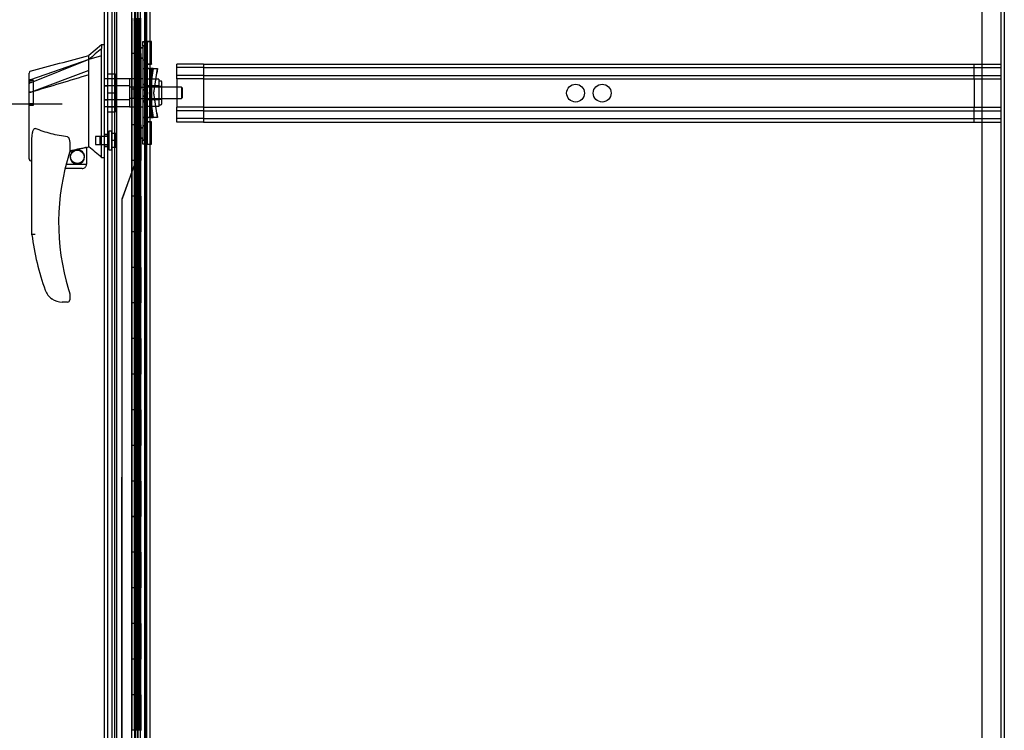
# Model space of a CAD drawing. Header units: inches. Extents: x 1 to 359, y -2 to 239.
# Tile 59 of 68: x 175 to 202, y 101 to 121. Entities that reach past the tile are written whole.
import ezdxf
from ezdxf.enums import TextEntityAlignment as Align
from ezdxf.lldxf.tags import DXFTag

# ---------------------------------------------------------------- set-up
doc = ezdxf.new("R2010")
doc.units = ezdxf.units.IN
doc.header["$MEASUREMENT"] = 0
for name, color, linetype in [('COM53964-2', 7, 'Continuous'), ('COM54746-60', 7, 'Continuous'), ('COM70220', 7, 'Continuous'), ('COM70739-9', 7, 'Continuous'), ('COM70838', 7, 'Continuous'), ('COM70839-3', 7, 'Continuous'), ('COM71196-6', 7, 'Continuous'), ('COM71301-6', 7, 'Continuous'), ('Default', 7, 'Continuous'), ('HAN13068', 7, 'Continuous'), ('HAN13068_NUT', 7, 'Continuous'), ('HAN13068_SCREW', 7, 'Continuous'), ('HAN_NUT', 7, 'Continuous'), ('RVT19000', 7, 'Continuous'), ('SPC87322', 7, 'Continuous')]:
    doc.layers.add(name, color=color, linetype=linetype)
doc.styles.add('SEACAD_Times_New_Roman', font='times.ttf')
tags = doc.linetypes.add('HIDDEN2', pattern=[0.1875, 0.125, -0.0625]).pattern_tags.tags
tags[6:7] = [DXFTag(74, 4), DXFTag(75, 0), DXFTag(340, '0'), DXFTag(46, 0.0), DXFTag(50, 0.0), DXFTag(44, 0.0), DXFTag(45, 0.0)]
tags[4:5] = [DXFTag(74, 4), DXFTag(75, 0), DXFTag(340, '0'), DXFTag(46, 0.0), DXFTag(50, 0.0), DXFTag(44, 0.0), DXFTag(45, 0.0)]
doc.dimstyles.new('HAMMOND_(STH_-_300x200)', dxfattribs={"dimtxt": 1.5, "dimasz": 1.875, "dimexe": 0.75, "dimexo": 0.75, "dimgap": 0.375, "dimtad": 0, "dimtih": 1, "dimtoh": 1, "dimzin": 0, "dimdsep": 46, "dimtxsty": 'SEACAD_Times_New_Roman', "dimblk1": '_SE_FILLED', "dimblk2": '_SE_FILLED', "dimsah": 1, "dimcen": 0.75, "dimadec": 0, "dimazin": 0, "dimtfac": 0.8, "dimtofl": 0, "dimtmove": 0, "dimatfit": 3, "dimfxl": 1, "dimtolj": 1, "dimtzin": 0, "dimarcsym": 0})

# ---------------------------------------------------------------- blocks, each defined once
blk = doc.blocks.new('SE4')
at = {"layer": 'COM53964-2', "color": 7, "linetype": 'HIDDEN2'}
for p, q in [((178.996, 119.949), (178.996, 120.087)), ((179.743, 120.087), (178.996, 120.087)), ((179.743, 119.992), (178.996, 119.992)), ((178.996, 119.811), (178.996, 119.949)), ((179.743, 120.087), (179.743, 119.949)), ((179.743, 120.087), (202.118, 120.087)), ((179.743, 119.992), (202.118, 119.992)), ((179.743, 119.949), (179.743, 118.6)), ((201.371, 119.949), (201.371, 120.087)), ((201.371, 119.811), (201.371, 119.949)), ((202.118, 120.08), (202.118, 119.949)), ((202.118, 119.949), (202.118, 118.6)), ((178.996, 119.673), (178.996, 119.811)), ((179.743, 119.768), (178.996, 119.768)), ((178.996, 119.673), (178.996, 118.876)), ((179.743, 119.673), (178.996, 119.673)), ((179.743, 119.768), (202.118, 119.768)), ((179.743, 119.673), (202.118, 119.673)), ((201.371, 119.673), (201.371, 119.811)), ((201.371, 119.673), (201.371, 118.876)), ((178.996, 118.738), (178.996, 118.876)), ((179.743, 118.876), (178.996, 118.876)), ((179.743, 118.876), (202.118, 118.876)), ((201.371, 118.738), (201.371, 118.876)), ((179.743, 118.781), (178.996, 118.781)), ((178.996, 118.6), (178.996, 118.738)), ((178.996, 118.462), (178.996, 118.6)), ((179.743, 118.557), (178.996, 118.557)), ((179.743, 118.781), (202.118, 118.781)), ((179.743, 118.6), (179.743, 118.462)), ((179.743, 118.557), (202.118, 118.557)), ((201.371, 118.6), (201.371, 118.738)), ((201.371, 118.462), (201.371, 118.6)), ((202.118, 118.6), (202.118, 118.469)), ((179.743, 118.462), (178.996, 118.462)), ((179.743, 118.462), (202.118, 118.462))]:
    blk.add_line(p, q, dxfattribs=at)
for centre in [(190.184, 119.274), (190.931, 119.274)]:
    blk.add_circle(centre, 0.25, dxfattribs=at)
at = {"layer": 'COM54746-60', "color": 7, "linetype": 'HIDDEN2'}
for p, q in [((177.25, 149.382), (177.25, 89.382)), ((178.091, 149.382), (178.091, 89.382)), ((177.805, 148.382), (177.805, 89.382)), ((177.905, 89.382), (177.905, 148.382)), ((177.8, 121.382), (177.8, 120.382)), ((177.844, 120.382), (177.844, 121.381)), ((177.85, 120.382), (177.85, 121.381)), ((177.855, 121.382), (177.855, 120.382)), ((177.897, 121.382), (177.897, 120.382)), ((177.91, 120.382), (177.91, 121.381)), ((177.972, 120.382), (177.972, 121.381)), ((177.981, 121.382), (177.981, 120.382)), ((177.986, 120.382), (177.986, 121.382)), ((177.99, 120.382), (177.99, 121.382)), ((177.8, 120.382), (177.8, 119.381)), ((177.844, 120.382), (177.844, 119.381)), ((177.85, 120.382), (177.85, 119.381)), ((177.855, 119.382), (177.855, 120.382)), ((177.897, 119.382), (177.897, 120.382)), ((177.91, 119.381), (177.91, 120.382)), ((177.942, 119.382), (177.942, 120.382)), ((177.99, 120.382), (177.986, 120.382)), ((177.99, 119.382), (177.99, 120.382)), ((177.8, 119.383), (177.738, 119.383)), ((177.8, 119.383), (177.844, 119.383)), ((177.8, 119.382), (177.8, 118.382)), ((177.972, 119.383), (177.844, 119.383)), ((177.844, 118.382), (177.844, 119.381)), ((177.85, 118.382), (177.85, 119.381)), ((177.855, 119.382), (177.855, 118.382)), ((177.897, 119.382), (177.897, 118.382)), ((177.91, 118.382), (177.91, 119.381)), ((177.972, 119.381), (177.972, 119.382)), ((177.972, 118.382), (177.972, 119.381)), ((177.981, 119.382), (177.981, 118.382)), ((177.99, 119.382), (177.986, 119.382)), ((177.986, 118.382), (177.986, 119.382)), ((177.99, 118.382), (177.99, 119.382)), ((177.8, 118.382), (177.8, 117.381)), ((177.844, 118.382), (177.844, 117.381)), ((177.85, 118.382), (177.85, 117.381)), ((177.855, 117.382), (177.855, 118.382)), ((177.897, 117.382), (177.897, 118.382)), ((177.91, 117.381), (177.91, 118.382)), ((177.942, 117.382), (177.942, 118.382)), ((177.99, 118.382), (177.986, 118.382)), ((177.99, 117.382), (177.99, 118.382)), ((177.8, 117.383), (177.738, 117.383)), ((177.8, 117.383), (177.844, 117.383)), ((177.8, 117.382), (177.8, 116.382)), ((177.882, 117.383), (177.844, 117.383)), ((177.844, 116.382), (177.844, 117.381)), ((177.85, 116.382), (177.85, 117.381)), ((177.855, 117.382), (177.855, 116.382)), ((177.897, 117.382), (177.897, 116.382)), ((177.91, 116.382), (177.91, 117.381)), ((177.972, 117.383), (177.954, 117.383)), ((177.972, 117.381), (177.972, 117.382)), ((177.972, 116.382), (177.972, 117.381)), ((177.981, 117.382), (177.981, 116.382)), ((177.99, 117.382), (177.986, 117.382)), ((177.986, 116.382), (177.986, 117.382)), ((177.99, 116.382), (177.99, 117.382)), ((177.8, 116.382), (177.8, 115.381)), ((177.844, 116.382), (177.844, 115.381)), ((177.85, 116.382), (177.85, 115.381)), ((177.855, 115.382), (177.855, 116.382)), ((177.897, 115.382), (177.897, 116.382)), ((177.91, 115.381), (177.91, 116.382)), ((177.942, 115.382), (177.942, 116.382)), ((177.99, 116.382), (177.986, 116.382)), ((177.99, 115.382), (177.99, 116.382)), ((178.153, 116.534), (178.091, 116.534)), ((178.091, 116.23), (178.153, 116.23)), ((177.8, 115.383), (177.738, 115.383)), ((177.8, 115.383), (177.844, 115.383)), ((177.8, 115.382), (177.8, 114.382)), ((177.972, 115.383), (177.844, 115.383)), ((177.844, 114.382), (177.844, 115.381)), ((177.85, 114.382), (177.85, 115.381)), ((177.855, 115.382), (177.855, 114.382)), ((177.897, 115.382), (177.897, 114.382)), ((177.91, 114.382), (177.91, 115.381)), ((177.972, 115.381), (177.972, 115.382)), ((177.972, 114.382), (177.972, 115.381)), ((177.981, 115.382), (177.981, 114.382)), ((177.99, 115.382), (177.986, 115.382)), ((177.986, 114.382), (177.986, 115.382)), ((177.99, 114.382), (177.99, 115.382)), ((177.8, 114.382), (177.8, 113.381)), ((177.844, 114.382), (177.844, 113.381)), ((177.85, 114.382), (177.85, 113.381)), ((177.855, 113.382), (177.855, 114.382)), ((177.897, 113.382), (177.897, 114.382)), ((177.91, 113.381), (177.91, 114.382)), ((177.942, 113.382), (177.942, 114.382)), ((177.99, 114.382), (177.986, 114.382)), ((177.99, 113.382), (177.99, 114.382)), ((177.8, 113.383), (177.738, 113.383)), ((177.8, 113.383), (177.844, 113.383)), ((177.8, 113.382), (177.8, 112.382)), ((177.972, 113.383), (177.844, 113.383)), ((177.844, 112.382), (177.844, 113.381)), ((177.85, 112.382), (177.85, 113.381)), ((177.855, 113.382), (177.855, 112.382)), ((177.897, 113.382), (177.897, 112.382)), ((177.91, 112.382), (177.91, 113.381)), ((177.972, 113.381), (177.972, 113.382)), ((177.972, 112.382), (177.972, 113.381)), ((177.981, 113.382), (177.981, 112.382)), ((177.99, 113.382), (177.986, 113.382)), ((177.986, 112.382), (177.986, 113.382)), ((177.99, 112.382), (177.99, 113.382)), ((177.8, 112.382), (177.8, 111.381)), ((177.844, 112.382), (177.844, 111.381)), ((177.85, 112.382), (177.85, 111.381)), ((177.855, 111.382), (177.855, 112.382)), ((177.897, 111.382), (177.897, 112.382)), ((177.91, 111.381), (177.91, 112.382)), ((177.942, 111.382), (177.942, 112.382)), ((177.99, 112.382), (177.986, 112.382)), ((177.99, 111.382), (177.99, 112.382)), ((177.8, 111.383), (177.738, 111.383)), ((177.8, 111.383), (177.844, 111.383)), ((177.8, 111.382), (177.8, 110.382)), ((177.972, 111.383), (177.844, 111.383)), ((177.844, 110.382), (177.844, 111.381)), ((177.85, 110.382), (177.85, 111.381)), ((177.855, 111.382), (177.855, 110.382)), ((177.897, 111.382), (177.897, 110.382)), ((177.91, 110.382), (177.91, 111.381)), ((177.972, 111.381), (177.972, 111.382)), ((177.972, 110.382), (177.972, 111.381)), ((177.981, 111.382), (177.981, 110.382)), ((177.99, 111.382), (177.986, 111.382)), ((177.986, 110.382), (177.986, 111.382)), ((177.99, 110.382), (177.99, 111.382)), ((178.153, 110.534), (178.091, 110.534)), ((177.8, 110.382), (177.8, 109.381)), ((177.844, 110.382), (177.844, 109.381)), ((177.85, 110.382), (177.85, 109.381)), ((177.855, 109.382), (177.855, 110.382)), ((177.897, 109.382), (177.897, 110.382)), ((177.91, 109.381), (177.91, 110.382)), ((177.942, 109.382), (177.942, 110.382)), ((177.99, 110.382), (177.986, 110.382)), ((177.99, 109.382), (177.99, 110.382)), ((178.091, 110.23), (178.153, 110.23)), ((177.8, 109.383), (177.738, 109.383)), ((177.8, 109.383), (177.844, 109.383)), ((177.8, 109.382), (177.8, 108.382)), ((177.972, 109.383), (177.844, 109.383)), ((177.844, 108.382), (177.844, 109.381)), ((177.85, 108.382), (177.85, 109.381)), ((177.855, 109.382), (177.855, 108.382)), ((177.897, 109.382), (177.897, 108.382)), ((177.91, 108.382), (177.91, 109.381)), ((177.972, 109.381), (177.972, 109.382)), ((177.972, 108.382), (177.972, 109.381)), ((177.981, 109.382), (177.981, 108.382)), ((177.99, 109.382), (177.986, 109.382)), ((177.986, 108.382), (177.986, 109.382)), ((177.99, 108.382), (177.99, 109.382)), ((177.8, 108.382), (177.8, 107.381)), ((177.844, 108.382), (177.844, 107.381)), ((177.85, 108.382), (177.85, 107.381)), ((177.855, 107.382), (177.855, 108.382)), ((177.897, 107.382), (177.897, 108.382)), ((177.91, 107.381), (177.91, 108.382)), ((177.942, 107.382), (177.942, 108.382)), ((177.99, 108.382), (177.986, 108.382)), ((177.99, 107.382), (177.99, 108.382)), ((177.8, 107.383), (177.738, 107.383)), ((177.8, 107.383), (177.844, 107.383)), ((177.8, 107.382), (177.8, 106.382)), ((177.972, 107.383), (177.844, 107.383)), ((177.844, 106.382), (177.844, 107.381)), ((177.85, 106.382), (177.85, 107.381)), ((177.855, 107.382), (177.855, 106.382)), ((177.897, 107.382), (177.897, 106.382)), ((177.91, 106.382), (177.91, 107.381)), ((177.972, 107.381), (177.972, 107.382)), ((177.972, 106.382), (177.972, 107.381)), ((177.981, 107.382), (177.981, 106.382)), ((177.99, 107.382), (177.986, 107.382)), ((177.986, 106.382), (177.986, 107.382)), ((177.99, 106.382), (177.99, 107.382)), ((177.8, 106.382), (177.8, 105.381)), ((177.844, 106.382), (177.844, 105.381)), ((177.85, 106.382), (177.85, 105.381)), ((177.855, 105.382), (177.855, 106.382)), ((177.897, 105.382), (177.897, 106.382)), ((177.91, 105.381), (177.91, 106.382)), ((177.942, 105.382), (177.942, 106.382)), ((177.99, 106.382), (177.986, 106.382)), ((177.99, 105.382), (177.99, 106.382)), ((177.8, 105.383), (177.738, 105.383)), ((177.8, 105.383), (177.844, 105.383)), ((177.8, 105.382), (177.8, 104.382)), ((177.972, 105.383), (177.844, 105.383)), ((177.844, 104.382), (177.844, 105.381)), ((177.85, 104.382), (177.85, 105.381)), ((177.855, 105.382), (177.855, 104.382)), ((177.897, 105.382), (177.897, 104.382)), ((177.91, 104.382), (177.91, 105.381)), ((177.972, 105.381), (177.972, 105.382)), ((177.972, 104.382), (177.972, 105.381)), ((177.981, 105.382), (177.981, 104.382)), ((177.99, 105.382), (177.986, 105.382)), ((177.986, 104.382), (177.986, 105.382)), ((177.99, 104.382), (177.99, 105.382)), ((178.153, 104.534), (178.091, 104.534)), ((177.8, 104.382), (177.8, 103.381)), ((177.844, 104.382), (177.844, 103.381)), ((177.85, 104.382), (177.85, 103.381)), ((177.855, 103.382), (177.855, 104.382)), ((177.897, 103.382), (177.897, 104.382)), ((177.91, 103.381), (177.91, 104.382)), ((177.942, 103.382), (177.942, 104.382)), ((177.99, 104.382), (177.986, 104.382)), ((177.99, 103.382), (177.99, 104.382)), ((178.091, 104.23), (178.153, 104.23)), ((177.8, 103.383), (177.738, 103.383)), ((177.8, 103.383), (177.844, 103.383)), ((177.8, 103.382), (177.8, 102.382)), ((177.972, 103.383), (177.844, 103.383)), ((177.844, 102.382), (177.844, 103.381)), ((177.85, 102.382), (177.85, 103.381)), ((177.855, 103.382), (177.855, 102.382)), ((177.897, 103.382), (177.897, 102.382)), ((177.91, 102.382), (177.91, 103.381)), ((177.972, 103.381), (177.972, 103.382)), ((177.972, 102.382), (177.972, 103.381)), ((177.981, 103.382), (177.981, 102.382)), ((177.99, 103.382), (177.986, 103.382)), ((177.986, 102.382), (177.986, 103.382)), ((177.99, 102.382), (177.99, 103.382)), ((177.8, 102.382), (177.8, 101.381)), ((177.844, 102.382), (177.844, 101.381)), ((177.85, 102.382), (177.85, 101.381)), ((177.855, 101.382), (177.855, 102.382)), ((177.897, 101.382), (177.897, 102.382)), ((177.91, 101.381), (177.91, 102.382)), ((177.942, 101.382), (177.942, 102.382)), ((177.99, 102.382), (177.986, 102.382)), ((177.99, 101.382), (177.99, 102.382)), ((177.8, 101.383), (177.738, 101.383)), ((177.8, 101.383), (177.844, 101.383)), ((177.972, 101.383), (177.844, 101.383))]:
    blk.add_line(p, q, dxfattribs=at)
at = {"layer": 'COM54746-60', "color": 7, "linetype": 'Continuous'}
for p, q in [((177.738, 121.382), (177.738, 120.382)), ((177.942, 121.382), (177.942, 120.382)), ((177.738, 120.382), (177.738, 119.381)), ((177.942, 120.382), (177.738, 120.382)), ((177.942, 120.382), (177.738, 120.382)), ((177.986, 120.382), (177.942, 120.382)), ((177.972, 119.382), (177.972, 120.382)), ((177.981, 119.382), (177.981, 120.382)), ((177.986, 120.382), (177.986, 119.382)), ((177.942, 119.382), (177.738, 119.382)), ((177.738, 119.382), (177.738, 118.382)), ((177.972, 119.381), (177.738, 119.381)), ((177.942, 119.382), (177.942, 118.382)), ((177.986, 119.382), (177.942, 119.382)), ((177.738, 118.382), (177.738, 117.381)), ((177.942, 118.382), (177.738, 118.382)), ((177.942, 118.382), (177.738, 118.382)), ((177.986, 118.382), (177.942, 118.382)), ((177.972, 117.382), (177.972, 118.382)), ((177.981, 117.382), (177.981, 118.382)), ((177.986, 118.382), (177.986, 117.382)), ((177.942, 117.382), (177.738, 117.382)), ((177.738, 117.382), (177.738, 116.382)), ((177.972, 117.381), (177.738, 117.381)), ((177.942, 117.382), (177.942, 116.382)), ((177.986, 117.382), (177.942, 117.382)), ((177.738, 116.382), (177.738, 115.381)), ((177.942, 116.382), (177.738, 116.382)), ((177.942, 116.382), (177.738, 116.382)), ((177.986, 116.382), (177.942, 116.382)), ((177.972, 115.382), (177.972, 116.382)), ((177.981, 115.382), (177.981, 116.382)), ((177.986, 116.382), (177.986, 115.382)), ((177.942, 115.382), (177.738, 115.382)), ((177.738, 115.382), (177.738, 114.382)), ((177.972, 115.381), (177.738, 115.381)), ((177.942, 115.382), (177.942, 114.382)), ((177.986, 115.382), (177.942, 115.382)), ((177.738, 114.382), (177.738, 113.381)), ((177.942, 114.382), (177.738, 114.382)), ((177.942, 114.382), (177.738, 114.382)), ((177.986, 114.382), (177.942, 114.382)), ((177.972, 113.382), (177.972, 114.382)), ((177.981, 113.382), (177.981, 114.382)), ((177.986, 114.382), (177.986, 113.382)), ((177.942, 113.382), (177.738, 113.382)), ((177.738, 113.382), (177.738, 112.382)), ((177.972, 113.381), (177.738, 113.381)), ((177.942, 113.382), (177.942, 112.382)), ((177.986, 113.382), (177.942, 113.382)), ((177.738, 112.382), (177.738, 111.381)), ((177.942, 112.382), (177.738, 112.382)), ((177.942, 112.382), (177.738, 112.382)), ((177.986, 112.382), (177.942, 112.382)), ((177.972, 111.382), (177.972, 112.382)), ((177.981, 111.382), (177.981, 112.382)), ((177.986, 112.382), (177.986, 111.382)), ((177.942, 111.382), (177.738, 111.382)), ((177.738, 111.382), (177.738, 110.382)), ((177.972, 111.381), (177.738, 111.381)), ((177.942, 111.382), (177.942, 110.382)), ((177.986, 111.382), (177.942, 111.382)), ((177.738, 110.382), (177.738, 109.381)), ((177.942, 110.382), (177.738, 110.382)), ((177.942, 110.382), (177.738, 110.382)), ((177.986, 110.382), (177.942, 110.382)), ((177.972, 109.382), (177.972, 110.382)), ((177.981, 109.382), (177.981, 110.382)), ((177.986, 110.382), (177.986, 109.382)), ((177.942, 109.382), (177.738, 109.382)), ((177.738, 109.382), (177.738, 108.382)), ((177.972, 109.381), (177.738, 109.381)), ((177.942, 109.382), (177.942, 108.382)), ((177.986, 109.382), (177.942, 109.382)), ((177.738, 108.382), (177.738, 107.381)), ((177.942, 108.382), (177.738, 108.382)), ((177.942, 108.382), (177.738, 108.382)), ((177.986, 108.382), (177.942, 108.382)), ((177.972, 107.382), (177.972, 108.382)), ((177.981, 107.382), (177.981, 108.382)), ((177.986, 108.382), (177.986, 107.382)), ((177.942, 107.382), (177.738, 107.382)), ((177.738, 107.382), (177.738, 106.382)), ((177.972, 107.381), (177.738, 107.381)), ((177.942, 107.382), (177.942, 106.382)), ((177.986, 107.382), (177.942, 107.382)), ((177.738, 106.382), (177.738, 105.381)), ((177.942, 106.382), (177.738, 106.382)), ((177.942, 106.382), (177.738, 106.382)), ((177.986, 106.382), (177.942, 106.382)), ((177.972, 105.382), (177.972, 106.382)), ((177.981, 105.382), (177.981, 106.382)), ((177.986, 106.382), (177.986, 105.382)), ((177.942, 105.382), (177.738, 105.382)), ((177.738, 105.382), (177.738, 104.382)), ((177.972, 105.381), (177.738, 105.381)), ((177.942, 105.382), (177.942, 104.382)), ((177.986, 105.382), (177.942, 105.382)), ((177.738, 104.382), (177.738, 103.381)), ((177.942, 104.382), (177.738, 104.382)), ((177.942, 104.382), (177.738, 104.382)), ((177.986, 104.382), (177.942, 104.382)), ((177.972, 103.382), (177.972, 104.382)), ((177.981, 103.382), (177.981, 104.382)), ((177.986, 104.382), (177.986, 103.382)), ((177.942, 103.382), (177.738, 103.382)), ((177.738, 103.382), (177.738, 102.382)), ((177.972, 103.381), (177.738, 103.381)), ((177.942, 103.382), (177.942, 102.382)), ((177.986, 103.382), (177.942, 103.382)), ((177.738, 102.382), (177.738, 101.381)), ((177.942, 102.382), (177.738, 102.382)), ((177.942, 102.382), (177.738, 102.382)), ((177.986, 102.382), (177.942, 102.382)), ((177.972, 101.382), (177.972, 102.382)), ((177.981, 101.382), (177.981, 102.382)), ((177.986, 102.382), (177.986, 101.382))]:
    blk.add_line(p, q, dxfattribs=at)
at = {"layer": 'COM70220', "color": 7, "linetype": 'HIDDEN2'}
for p, q in [((177.062, 88.816), (177.062, 149.876)), ((177.063, 88.816), (177.063, 149.876)), ((177.065, 88.816), (177.065, 149.876)), ((177.311, 88.816), (177.311, 149.876))]:
    blk.add_line(p, q, dxfattribs=at)
at = {"layer": 'COM70739-9', "color": 7, "linetype": 'HIDDEN2'}
blk.add_line((178.123, 149.583), (178.123, 88.963), dxfattribs=at)
at = {"layer": 'COM70838', "color": 7, "linetype": 'HIDDEN2'}
for p, q in [((178.043, 120.594), (178.043, 120.719)), ((178.043, 120.719), (178.168, 120.719)), ((178.043, 120.712), (178.168, 120.712)), ((178.168, 120.602), (178.043, 120.602)), ((178.168, 120.595), (178.043, 120.595)), ((178.043, 120.594), (178.043, 117.969)), ((178.168, 120.719), (178.168, 120.594)), ((178.168, 120.594), (178.168, 117.969)), ((178.043, 120.212), (178.168, 120.212)), ((178.043, 120.205), (178.168, 120.205)), ((178.043, 119.969), (178.171, 119.969)), ((178.043, 119.962), (178.101, 119.962)), ((178.101, 119.969), (178.101, 118.594)), ((178.101, 119.962), (178.226, 119.962)), ((178.103, 119.969), (178.103, 118.594)), ((178.171, 119.969), (178.285, 119.969)), ((178.226, 119.969), (178.226, 118.594)), ((178.329, 119.962), (178.226, 119.962)), ((178.329, 119.969), (178.229, 119.282)), ((178.262, 119.969), (178.262, 118.594)), ((178.285, 119.969), (178.285, 118.594)), ((178.285, 119.969), (178.455, 119.969)), ((178.311, 119.837), (178.329, 119.962)), ((178.329, 119.962), (178.455, 119.962)), ((178.355, 119.282), (178.455, 119.969)), ((178.455, 119.962), (178.437, 119.837)), ((178.229, 119.274), (178.311, 119.837)), ((178.355, 119.274), (178.437, 119.837)), ((178.043, 119.527), (178.168, 119.527)), ((178.168, 119.368), (178.043, 119.368)), ((178.168, 119.361), (178.043, 119.361)), ((178.043, 119.195), (178.168, 119.195)), ((178.043, 119.188), (178.168, 119.188)), ((178.229, 119.282), (178.329, 118.594)), ((178.311, 118.712), (178.229, 119.274)), ((178.455, 118.594), (178.355, 119.282)), ((178.437, 118.712), (178.355, 119.274)), ((178.043, 119.037), (178.168, 119.037)), ((178.043, 119.029), (178.168, 119.029)), ((178.043, 118.594), (178.182, 118.594)), ((178.101, 118.587), (178.043, 118.587)), ((178.101, 118.587), (178.101, 118.594)), ((178.226, 118.587), (178.101, 118.587)), ((178.103, 118.587), (178.103, 118.594)), ((178.285, 118.594), (178.182, 118.594)), ((178.226, 118.587), (178.226, 118.594)), ((178.226, 118.587), (178.329, 118.587)), ((178.262, 118.587), (178.262, 118.594)), ((178.455, 118.594), (178.285, 118.594)), ((178.285, 118.587), (178.285, 118.594)), ((178.329, 118.587), (178.311, 118.712)), ((178.455, 118.587), (178.329, 118.587)), ((178.437, 118.712), (178.455, 118.587)), ((178.168, 118.351), (178.043, 118.351)), ((178.168, 118.344), (178.043, 118.344)), ((178.043, 117.844), (178.043, 117.969)), ((178.168, 117.969), (178.168, 117.844)), ((178.043, 117.961), (178.168, 117.961)), ((178.043, 117.954), (178.168, 117.954)), ((178.168, 117.844), (178.043, 117.844)), ((178.043, 117.837), (178.043, 117.844)), ((178.168, 117.837), (178.043, 117.837)), ((178.168, 117.844), (178.168, 117.837))]:
    blk.add_line(p, q, dxfattribs=at)
for centre, start, end in [((178.285, 120.017), 180, 208.0398), ((178.285, 119.997), 180, 193.5446), ((178.285, 118.539), 151.9602, 180), ((178.285, 118.56), 166.4554, 180)]:
    blk.add_arc(centre, 0.117, start, end, dxfattribs=at)
at = {"layer": 'COM70839-3', "color": 7, "linetype": 'HIDDEN2'}
for p, q in [((177.909, 120.037), (177.906, 147.939)), ((177.909, 120.044), (177.909, 147.946)), ((177.981, 120.037), (177.978, 147.939)), ((177.981, 120.044), (177.981, 147.946)), ((177.895, 121.182), (177.939, 121.182)), ((177.895, 120.132), (177.895, 121.182)), ((177.895, 121.175), (177.939, 121.175)), ((177.895, 120.125), (177.895, 121.175)), ((177.939, 120.132), (177.939, 121.182)), ((177.939, 120.125), (177.939, 121.175)), ((177.981, 120.548), (177.909, 120.548)), ((177.981, 120.54), (177.909, 120.54)), ((177.909, 120.267), (177.981, 120.267)), ((177.909, 120.259), (177.981, 120.259)), ((177.895, 120.132), (177.939, 120.132)), ((177.895, 120.125), (177.939, 120.125)), ((177.909, 120.032), (177.909, 120.044)), ((177.981, 120.044), (177.909, 120.044)), ((177.909, 120.025), (177.909, 120.037)), ((177.981, 120.037), (177.909, 120.037)), ((177.981, 120.032), (177.909, 120.032)), ((177.981, 120.025), (177.909, 120.025)), ((177.981, 120.044), (177.981, 120.032)), ((177.981, 120.037), (177.981, 120.025)), ((177.909, 118.531), (177.981, 118.531)), ((177.909, 118.52), (177.909, 118.531)), ((177.909, 118.524), (177.981, 118.524)), ((177.909, 90.617), (177.909, 118.52)), ((177.981, 118.52), (177.909, 118.52)), ((177.981, 118.531), (177.981, 118.52)), ((177.981, 118.524), (177.981, 118.512)), ((177.981, 90.617), (177.981, 118.52)), ((177.895, 118.431), (177.939, 118.431)), ((177.895, 118.431), (177.895, 117.381)), ((177.895, 118.424), (177.939, 118.424)), ((177.895, 118.424), (177.895, 117.374)), ((177.906, 90.61), (177.909, 118.512)), ((177.981, 118.512), (177.909, 118.512)), ((177.981, 118.297), (177.909, 118.297)), ((177.981, 118.289), (177.909, 118.289)), ((177.939, 118.431), (177.939, 117.381)), ((177.939, 118.424), (177.939, 117.374)), ((177.978, 90.61), (177.981, 118.512)), ((177.909, 118.016), (177.981, 118.016)), ((177.909, 118.008), (177.981, 118.008)), ((177.789, 117.213), (177.457, 116.295)), ((177.789, 117.22), (177.458, 116.302)), ((177.895, 117.374), (177.939, 117.374)), ((177.45, 116.252), (177.447, 90.61)), ((177.45, 116.26), (177.45, 90.617))]:
    blk.add_line(p, q, dxfattribs=at)
for centre, radius, start, end in [((177.907, 121.386), 0.125, 199.8633, 244.8156), ((177.907, 121.379), 0.125, 199.8699, 244.8221), ((177.811, 121.182), 0.1, 51.6473, 64.8156), ((177.811, 121.175), 0.1, 51.6539, 64.8221), ((177.769, 121.19), 0.126, 356.7518, 34.4855), ((177.769, 121.182), 0.126, 356.7583, 34.4921), ((177.907, 117.178), 0.125, 115.1844, 160.1367), ((177.907, 117.17), 0.125, 115.1779, 160.1301), ((177.811, 117.381), 0.1, 295.1844, 308.3527), ((177.811, 117.374), 0.1, 295.1779, 308.3461), ((177.771, 117.374), 0.125, 325.3217, 3.4411), ((177.771, 117.366), 0.125, 325.3151, 3.4345), ((177.575, 116.26), 0.125, 160.1367, 180), ((177.575, 116.252), 0.125, 160.1301, 179.9934)]:
    blk.add_arc(centre, radius, start, end, dxfattribs=at)
for points, knots in [([(177.873, 121.261), (177.875, 121.26), (177.877, 121.259), (177.883, 121.257), (177.891, 121.252), (177.906, 121.243), (177.921, 121.23), (177.93, 121.216), (177.935, 121.205), (177.938, 121.196), (177.939, 121.188), (177.939, 121.184), (177.939, 121.182)], [0, 0, 0, 0, 0.046761, 0.078989, 0.156051, 0.302551, 0.565706, 0.683753, 0.793954, 0.898513, 0.94939, 1, 1, 1, 1]), ([(177.873, 121.253), (177.875, 121.253), (177.877, 121.251), (177.883, 121.249), (177.891, 121.245), (177.906, 121.236), (177.921, 121.223), (177.93, 121.209), (177.935, 121.198), (177.938, 121.188), (177.939, 121.181), (177.939, 121.177), (177.939, 121.175)], [0, 0, 0, 0, 0.046761, 0.078989, 0.156051, 0.302551, 0.565706, 0.683753, 0.793954, 0.898513, 0.94939, 1, 1, 1, 1]), ([(177.981, 120.044), (177.981, 120.049), (177.978, 120.054), (177.969, 120.066), (177.963, 120.073), (177.952, 120.089), (177.947, 120.097), (177.942, 120.11), (177.941, 120.115), (177.94, 120.121), (177.939, 120.124), (177.939, 120.126), (177.939, 120.127), (177.939, 120.128), (177.939, 120.129), (177.939, 120.13), (177.939, 120.131), (177.939, 120.132)], [0, 0, 0, 0, 0.25, 0.25, 0.5, 0.5, 0.75, 0.75, 0.875, 0.875, 0.9375, 0.9375, 0.953125, 0.953125, 0.96875, 0.96875, 1, 1, 1, 1]), ([(177.981, 120.037), (177.981, 120.041), (177.978, 120.046), (177.969, 120.059), (177.963, 120.066), (177.952, 120.081), (177.948, 120.09), (177.943, 120.103), (177.941, 120.107), (177.94, 120.114), (177.939, 120.116), (177.939, 120.119), (177.939, 120.119), (177.939, 120.12), (177.939, 120.121), (177.939, 120.122), (177.939, 120.123), (177.939, 120.125)], [0, 0, 0, 0, 0.25, 0.25, 0.5, 0.5, 0.75, 0.75, 0.875, 0.875, 0.9375, 0.9375, 0.953125, 0.953125, 0.96875, 0.96875, 1, 1, 1, 1]), ([(177.939, 118.431), (177.939, 118.432), (177.939, 118.433), (177.939, 118.434), (177.939, 118.434), (177.939, 118.436), (177.939, 118.437), (177.939, 118.44), (177.94, 118.443), (177.941, 118.449), (177.942, 118.454), (177.948, 118.467), (177.952, 118.475), (177.963, 118.491), (177.969, 118.498), (177.976, 118.507), (177.978, 118.51), (177.979, 118.513), (177.98, 118.514), (177.98, 118.515), (177.98, 118.516), (177.981, 118.517), (177.981, 118.517), (177.981, 118.517), (177.981, 118.517), (177.981, 118.518), (177.981, 118.518), (177.981, 118.518), (177.981, 118.519), (177.981, 118.52)], [0, 0, 0, 0, 0.015625, 0.015625, 0.03125, 0.03125, 0.0625, 0.0625, 0.125, 0.125, 0.25, 0.25, 0.5, 0.5, 0.75, 0.75, 0.875, 0.875, 0.90625, 0.90625, 0.9375, 0.9375, 0.953125, 0.953125, 0.960938, 0.960938, 0.96875, 0.96875, 1, 1, 1, 1]), ([(177.939, 118.424), (177.939, 118.425), (177.939, 118.425), (177.939, 118.426), (177.939, 118.427), (177.939, 118.429), (177.939, 118.43), (177.939, 118.433), (177.94, 118.435), (177.941, 118.442), (177.942, 118.446), (177.948, 118.459), (177.952, 118.468), (177.963, 118.483), (177.969, 118.49), (177.976, 118.5), (177.978, 118.503), (177.979, 118.506), (177.98, 118.506), (177.98, 118.508), (177.98, 118.508), (177.981, 118.509), (177.981, 118.509), (177.981, 118.51), (177.981, 118.51), (177.981, 118.51), (177.981, 118.51), (177.981, 118.511), (177.981, 118.511), (177.981, 118.512)], [0, 0, 0, 0, 0.015625, 0.015625, 0.03125, 0.03125, 0.0625, 0.0625, 0.125, 0.125, 0.25, 0.25, 0.5, 0.5, 0.75, 0.75, 0.875, 0.875, 0.90625, 0.90625, 0.9375, 0.9375, 0.953125, 0.953125, 0.960938, 0.960938, 0.96875, 0.96875, 1, 1, 1, 1]), ([(177.939, 117.381), (177.939, 117.38), (177.939, 117.376), (177.938, 117.368), (177.935, 117.359), (177.93, 117.348), (177.921, 117.333), (177.906, 117.321), (177.891, 117.312), (177.883, 117.307), (177.877, 117.305), (177.875, 117.304), (177.873, 117.303)], [0, 0, 0, 0, 0.05061, 0.101487, 0.206046, 0.316229, 0.434294, 0.697449, 0.843949, 0.921009, 0.953225, 1, 1, 1, 1]), ([(177.939, 117.374), (177.939, 117.372), (177.939, 117.368), (177.938, 117.361), (177.935, 117.351), (177.93, 117.34), (177.921, 117.326), (177.906, 117.313), (177.891, 117.304), (177.883, 117.3), (177.877, 117.297), (177.875, 117.296), (177.873, 117.296)], [0, 0, 0, 0, 0.05061, 0.101487, 0.206046, 0.316229, 0.434294, 0.697449, 0.843949, 0.921009, 0.953225, 1, 1, 1, 1])]:
    blk.add_open_spline(points, degree=3, knots=knots, dxfattribs=at)
at = {"layer": 'COM71196-6', "color": 7, "linetype": 'Continuous'}
for p, q in [((176.966, 88.306), (176.966, 150.458)), ((177.736, 88.211), (177.736, 150.553))]:
    blk.add_line(p, q, dxfattribs=at)
at = {"layer": 'COM71196-6', "color": 7, "linetype": 'HIDDEN2'}
for p, q in [((177.061, 88.306), (177.061, 150.458)), ((177.841, 150.023), (177.841, 88.523)), ((176.966, 119.48), (177.061, 119.48)), ((176.966, 119.083), (177.061, 119.083)), ((177.061, 118.111), (176.966, 118.111)), ((176.966, 117.777), (177.061, 117.777))]:
    blk.add_line(p, q, dxfattribs=at)
at = {"layer": 'COM71301-6', "color": 7, "linetype": 'HIDDEN2'}
for p, q in [((201.588, 81.338), (201.588, 153.208)), ((177.186, 88.618), (177.186, 149.928)), ((178.248, 88.618), (178.248, 149.928)), ((202.118, 147.599), (202.118, 120.08)), ((202.118, 118.469), (202.118, 81.338))]:
    blk.add_line(p, q, dxfattribs=at)
at = {"layer": 'COM71301-6', "color": 7, "linetype": 'Continuous'}
for p, q in [((202.213, 153.208), (202.213, 81.338)), ((178.153, 88.618), (178.153, 149.928))]:
    blk.add_line(p, q, dxfattribs=at)
at = {"layer": 'HAN13068', "color": 7, "linetype": 'Continuous'}
for p, q in [((176.886, 120.632), (176.531, 120.332)), ((176.966, 120.632), (176.883, 120.632)), ((176.886, 120.632), (176.886, 120.53)), ((176.886, 120.471), (176.886, 120.53)), ((176.886, 120.384), (176.886, 120.471)), ((176.531, 120.22), (174.896, 119.564)), ((176.531, 120.22), (176.531, 120.332)), ((176.531, 120.073), (176.531, 120.22)), ((176.886, 117.894), (176.886, 120.384)), ((176.531, 119.906), (174.907, 119.303)), ((176.531, 119.979), (176.531, 120.073)), ((176.531, 119.906), (176.531, 119.979)), ((176.531, 118.021), (176.531, 119.906)), ((174.851, 119.539), (174.851, 119.836)), ((174.851, 119.561), (174.851, 119.582)), ((174.851, 119.305), (174.851, 119.539)), ((174.851, 117.432), (174.851, 119.305)), ((174.905, 119.302), (174.907, 119.303)), ((174.931, 115.299), (174.931, 117.97)), ((176.531, 117.874), (176.531, 118.021)), ((175.991, 117.889), (175.991, 117.626)), ((176.202, 117.688), (176.436, 117.743)), ((176.466, 117.746), (176.531, 117.762)), ((176.466, 117.746), (176.466, 117.747)), ((176.466, 117.747), (176.466, 117.282)), ((176.531, 117.762), (176.531, 117.874)), ((176.886, 117.489), (176.886, 117.894)), ((175.991, 117.639), (176.118, 117.669)), ((176.886, 117.464), (176.886, 117.489)), ((176.886, 117.462), (176.966, 117.462)), ((174.925, 117.374), (174.931, 117.375)), ((176.341, 117.157), (175.861, 117.157)), ((175.893, 117.282), (176.466, 117.282)), ((175.991, 113.645), (175.991, 113.467)), ((175.494, 113.497), (175.493, 113.495)), ((175.931, 113.407), (175.776, 113.407))]:
    blk.add_line(p, q, dxfattribs=at)
at = {"layer": 'HAN13068', "color": 7, "linetype": 'HIDDEN2'}
for p, q in [((176.531, 120.22), (174.893, 119.648)), ((176.886, 120.325), (176.531, 120.22)), ((174.976, 119.632), (174.851, 119.632)), ((174.976, 118.932), (174.976, 119.632)), ((177.668, 119.677), (176.966, 119.677)), ((177.668, 119.677), (177.668, 119.482)), ((174.976, 119.582), (174.851, 119.582)), ((177.668, 119.482), (176.966, 119.482)), ((177.668, 119.482), (177.668, 119.082)), ((177.793, 119.442), (177.668, 119.442)), ((177.793, 119.442), (177.793, 119.282)), ((179.128, 119.442), (178.168, 119.442)), ((179.128, 119.442), (179.128, 119.122)), ((179.158, 119.412), (179.128, 119.442)), ((179.158, 119.152), (179.158, 119.412)), ((174.906, 119.299), (174.905, 119.298)), ((177.668, 119.082), (176.966, 119.082)), ((177.793, 119.122), (177.668, 119.122)), ((177.668, 119.082), (177.668, 118.886)), ((177.793, 119.282), (177.793, 119.122)), ((178.168, 119.122), (179.128, 119.122)), ((179.128, 119.122), (179.158, 119.152)), ((174.851, 118.982), (174.976, 118.982)), ((174.851, 118.932), (174.976, 118.932)), ((177.668, 118.886), (176.966, 118.886)), ((176.841, 117.827), (176.841, 118.06)), ((177.091, 118.06), (176.841, 118.06)), ((177.091, 118.106), (176.966, 118.106)), ((176.841, 117.827), (177.091, 117.827)), ((176.966, 117.781), (177.091, 117.781)), ((176.886, 117.464), (176.886, 117.462)), ((174.931, 117.375), (174.932, 117.376))]:
    blk.add_line(p, q, dxfattribs=at)
at = {"layer": 'HAN13068', "color": 7, "linetype": 'Continuous'}
blk.add_circle((176.205, 117.486), 0.188, dxfattribs=at)
for centre, radius, start, end in [((-129.389, 1259.015), 1179.062, 284.955175, 285.038073), ((174.911, 119.836), 0.06, 105.824, 180.0002), ((174.896, 119.663), 0.361, 262.9065, 271.5232), ((176.205, 117.486), 0.202, 115.2676, 90.8956), ((175.943, 118.613), 0.961, 280.5316, 285.6316), ((140.12, 74.316), 56.686, 49.5649, 50.0347), ((182.095, 115.635), 6.417, 162.105, 197.0102), ((175.931, 117.626), 0.06, 342.105, 0), ((176.341, 117.282), 0.125, 270, 310.5358), ((176.341, 117.282), 0.125, 310.5358, 346.1135), ((176.341, 117.282), 0.125, 346.1135, 360), ((182.271, 116.234), 7.4, 187.261, 199.7146), ((175.776, 113.907), 0.5, 199.7146, 235.4377), ((175.931, 113.645), 0.06, 0, 17.895), ((175.776, 113.907), 0.5, 235.4377, 270), ((175.931, 113.467), 0.06, 270, 0)]:
    blk.add_arc(centre, radius, start, end, dxfattribs=at)
at = {"layer": 'HAN13068', "color": 7, "linetype": 'HIDDEN2'}
for centre, radius, start, end in [((174.911, 119.836), 0.06, 180.0002, 180.0185), ((176.205, 117.486), 0.202, 0, 92.0856), ((176.205, 117.486), 0.202, 110.0952, 0)]:
    blk.add_arc(centre, radius, start, end, dxfattribs=at)
blk.add_ellipse((174.911, 117.432), major_axis=(0.06, 0), ratio=0.999979, start_param=3.137508, end_param=3.141468, dxfattribs=at)
at = {"layer": 'HAN13068', "color": 7, "linetype": 'Continuous'}
blk.add_ellipse((174.911, 117.432), major_axis=(0.06, 0), ratio=0.999979, start_param=3.141468, end_param=4.950188, dxfattribs=at)
blk.add_open_spline([(176.886, 120.53), (176.768, 120.427), (176.649, 120.323), (176.531, 120.22)], degree=3, dxfattribs=at)
at = {"layer": 'HAN13068', "color": 7, "linetype": 'HIDDEN2'}
for points, knots in [([(174.893, 119.648), (174.881, 119.646), (174.87, 119.641), (174.855, 119.629), (174.851, 119.621), (174.851, 119.614)], [0, 0, 0, 0, 0.5, 0.5, 1, 1, 1, 1]), ([(174.905, 119.298), (174.897, 119.298), (174.89, 119.298), (174.877, 119.299), (174.871, 119.299), (174.864, 119.299), (174.862, 119.299), (174.858, 119.3), (174.856, 119.3), (174.854, 119.3), (174.853, 119.3), (174.851, 119.3), (174.851, 119.301), (174.851, 119.301)], [0, 0, 0, 0, 0.25, 0.25, 0.5, 0.5, 0.625, 0.625, 0.75, 0.75, 0.875, 0.875, 1, 1, 1, 1]), ([(176.466, 117.748), (176.466, 117.748), (176.465, 117.749), (176.462, 117.749), (176.46, 117.749), (176.452, 117.748), (176.444, 117.746), (176.436, 117.745)], [0, 0, 0, 0, 0.25, 0.25, 0.5, 0.5, 1, 1, 1, 1]), ([(175.868, 117.187), (175.867, 117.183), (175.866, 117.179), (175.864, 117.172), (175.864, 117.169), (175.862, 117.16), (175.861, 117.157), (175.861, 117.157)], [0, 0, 0, 0, 0.25, 0.25, 0.5, 0.5, 1, 1, 1, 1]), ([(175.893, 117.282), (175.893, 117.282), (175.892, 117.281), (175.892, 117.278), (175.891, 117.276), (175.889, 117.267), (175.887, 117.26), (175.885, 117.252)], [0, 0, 0, 0, 0.25, 0.25, 0.5, 0.5, 1, 1, 1, 1])]:
    blk.add_open_spline(points, degree=3, knots=knots, dxfattribs=at)
for points in [[(176.531, 119.788), (175.99, 119.625), (175.448, 119.462), (174.906, 119.299)], [(176.436, 117.745), (176.288, 117.713), (176.139, 117.68), (175.991, 117.647)]]:
    blk.add_open_spline(points, degree=3, dxfattribs=at)
at = {"layer": 'HAN13068', "color": 7, "linetype": 'Continuous'}
for points, knots in [([(174.896, 119.564), (174.883, 119.563), (174.872, 119.559), (174.856, 119.55), (174.851, 119.545), (174.851, 119.539)], [0, 0, 0, 0, 0.5, 0.5, 1, 1, 1, 1]), ([(174.931, 117.97), (174.931, 118.027), (174.935, 118.084), (174.95, 118.17), (174.956, 118.198), (174.971, 118.239), (174.976, 118.253), (174.989, 118.271), (174.994, 118.276), (175.006, 118.284), (175.014, 118.285), (175.021, 118.282)], [0, 0, 0, 0, 0.5, 0.5, 0.75, 0.75, 0.875, 0.875, 0.9375, 0.9375, 1, 1, 1, 1]), ([(175.931, 118.044), (175.853, 118.054), (175.775, 118.067), (175.621, 118.097), (175.544, 118.114), (175.392, 118.153), (175.316, 118.175), (175.168, 118.225), (175.094, 118.252), (175.021, 118.282)], [0, 0, 0, 0, 0.25, 0.25, 0.5, 0.5, 0.75, 0.75, 1, 1, 1, 1]), ([(175.931, 118.044), (175.935, 118.043), (175.939, 118.042), (175.945, 118.038), (175.948, 118.035), (175.956, 118.027), (175.96, 118.021), (175.967, 118.008), (175.97, 118.001), (175.976, 117.988), (175.978, 117.981), (175.984, 117.96), (175.986, 117.946), (175.989, 117.925), (175.99, 117.917), (175.991, 117.903), (175.991, 117.896), (175.991, 117.889)], [0, 0, 0, 0, 0.0625, 0.0625, 0.125, 0.125, 0.25, 0.25, 0.375, 0.375, 0.5, 0.5, 0.75, 0.75, 0.875, 0.875, 1, 1, 1, 1]), ([(176.436, 117.743), (176.44, 117.744), (176.444, 117.745), (176.451, 117.746), (176.454, 117.747), (176.463, 117.748), (176.466, 117.748), (176.466, 117.747)], [0, 0, 0, 0, 0.25, 0.25, 0.5, 0.5, 1, 1, 1, 1]), ([(175.021, 115.305), (175.015, 115.305), (175.009, 115.304), (174.998, 115.303), (174.992, 115.303), (174.976, 115.302), (174.966, 115.301), (174.953, 115.301), (174.95, 115.3), (174.943, 115.3), (174.94, 115.3), (174.936, 115.299), (174.934, 115.299), (174.932, 115.299), (174.931, 115.299), (174.931, 115.299)], [0, 0, 0, 0, 0.125, 0.125, 0.25, 0.25, 0.5, 0.5, 0.625, 0.625, 0.75, 0.75, 0.875, 0.875, 1, 1, 1, 1]), ([(175.959, 113.758), (175.964, 113.741), (175.969, 113.723), (175.977, 113.698), (175.98, 113.69), (175.984, 113.678), (175.985, 113.674), (175.987, 113.668), (175.987, 113.667), (175.988, 113.664), (175.988, 113.664), (175.988, 113.664)], [0, 0, 0, 0, 0.5, 0.5, 0.75, 0.75, 0.875, 0.875, 0.9375, 0.9375, 1, 1, 1, 1])]:
    blk.add_open_spline(points, degree=3, knots=knots, dxfattribs=at)
at = {"layer": 'HAN13068_NUT', "color": 7, "linetype": 'HIDDEN2'}
for p, q in [((178.493, 119.666), (178.168, 119.666)), ((178.493, 119.666), (178.493, 119.57)), ((178.493, 119.474), (178.168, 119.474)), ((178.573, 119.457), (178.168, 119.457)), ((178.543, 119.614), (178.493, 119.614)), ((178.493, 119.57), (178.493, 119.474)), ((178.493, 119.474), (178.493, 119.282)), ((178.573, 118.979), (178.573, 119.584)), ((178.168, 119.107), (178.573, 119.107)), ((178.493, 119.09), (178.168, 119.09)), ((178.493, 119.282), (178.493, 119.09)), ((178.493, 119.09), (178.493, 118.994)), ((178.493, 118.898), (178.168, 118.898)), ((178.493, 118.994), (178.493, 118.898)), ((178.493, 118.949), (178.543, 118.949))]:
    blk.add_line(p, q, dxfattribs=at)
for centre, start, end in [((178.543, 119.584), 0, 90), ((178.543, 118.979), 270, 0)]:
    blk.add_arc(centre, 0.03, start, end, dxfattribs=at)
at = {"layer": 'HAN13068_SCREW', "color": 7, "linetype": 'HIDDEN2'}
for p, q in [((176.716, 118.06), (176.716, 117.828)), ((177.091, 118.06), (176.716, 118.06)), ((177.091, 118.206), (177.091, 117.681)), ((177.161, 118.206), (177.091, 118.206)), ((177.161, 118.206), (177.161, 117.681)), ((177.298, 118.136), (177.161, 118.136)), ((177.298, 117.944), (177.298, 118.136)), ((176.716, 117.828), (177.091, 117.828)), ((177.298, 117.944), (177.161, 117.944)), ((177.298, 117.751), (177.161, 117.751)), ((177.298, 117.751), (177.298, 117.944)), ((177.091, 117.681), (177.161, 117.681))]:
    blk.add_line(p, q, dxfattribs=at)
at = {"layer": 'HAN_NUT', "color": 7, "linetype": 'HIDDEN2'}
for p, q in [((177.061, 119.812), (177.276, 119.812)), ((177.276, 119.674), (177.061, 119.674)), ((177.276, 119.282), (177.276, 119.812)), ((177.061, 119.282), (177.276, 119.282)), ((177.276, 118.752), (177.276, 119.282)), ((177.061, 118.889), (177.276, 118.889)), ((177.061, 118.752), (177.276, 118.752))]:
    blk.add_line(p, q, dxfattribs=at)
at = {"layer": 'RVT19000', "color": 7, "linetype": 'HIDDEN2'}
for p, q in [((177.831, 120.267), (177.831, 120.548)), ((178.043, 120.548), (177.831, 120.548)), ((178.043, 120.54), (177.831, 120.54)), ((178.168, 120.602), (178.043, 120.602)), ((178.168, 120.595), (178.043, 120.595)), ((178.168, 120.719), (178.168, 120.72)), ((178.281, 120.72), (178.168, 120.72)), ((178.281, 120.712), (178.168, 120.712)), ((178.281, 120.095), (178.281, 120.72)), ((177.831, 120.267), (178.043, 120.267)), ((177.831, 120.267), (177.831, 120.259)), ((177.831, 120.259), (178.043, 120.259)), ((178.043, 120.212), (178.168, 120.212)), ((178.043, 120.205), (178.168, 120.205)), ((178.168, 120.095), (178.281, 120.095)), ((178.168, 120.087), (178.281, 120.087)), ((178.281, 120.095), (178.281, 120.087)), ((177.831, 118.016), (177.831, 118.297)), ((178.043, 118.297), (177.831, 118.297)), ((178.043, 118.289), (177.831, 118.289)), ((178.168, 118.351), (178.043, 118.351)), ((178.168, 118.344), (178.043, 118.344)), ((178.281, 118.469), (178.168, 118.469)), ((178.281, 118.461), (178.168, 118.461)), ((178.281, 117.844), (178.281, 118.469)), ((177.831, 118.016), (178.043, 118.016)), ((177.831, 118.016), (177.831, 118.008)), ((177.831, 118.008), (178.043, 118.008)), ((178.043, 117.961), (178.168, 117.961)), ((178.043, 117.954), (178.168, 117.954)), ((178.168, 117.844), (178.168, 117.844)), ((178.168, 117.844), (178.281, 117.844)), ((178.168, 117.837), (178.168, 117.836)), ((178.168, 117.836), (178.281, 117.836)), ((178.281, 117.844), (178.281, 117.836))]:
    blk.add_line(p, q, dxfattribs=at)
at = {"layer": 'SPC87322', "color": 7, "linetype": 'HIDDEN2'}
for p, q in [((178.043, 119.674), (177.668, 119.674)), ((177.793, 119.442), (178.168, 119.442)), ((178.168, 119.519), (178.043, 119.519)), ((178.168, 119.509), (178.043, 119.509)), ((177.793, 119.122), (178.168, 119.122)), ((177.668, 118.889), (178.043, 118.889)), ((178.168, 119.054), (178.043, 119.054)), ((178.168, 119.044), (178.043, 119.044))]:
    blk.add_line(p, q, dxfattribs=at)
blk = doc.blocks.new('DMBLK41')
at = {"layer": 'Default', "linetype": 'Continuous', "transparency": 16777216}
for points in [[(163.212, 148.773), (163.837, 148.773), (163.525, 150.648)], [(163.212, 89.991), (163.525, 88.116), (163.837, 89.991)]]:
    blk.add_hatch(color=7, dxfattribs=at).paths.add_polyline_path(points)
at = {"layer": 'Default', "color": 7, "linetype": 'Continuous', "transparency": 16777216}
for p, q in [((176.406, 150.648), (162.775, 150.648)), ((163.525, 150.648), (163.525, 120.657)), ((163.525, 115.857), (163.525, 88.116)), ((176.406, 88.116), (162.775, 88.116))]:
    blk.add_line(p, q, dxfattribs=at)
at = {"layer": 'Default', "color": 7, "linetype": 'Continuous', "transparency": 16777216, "style": 'SEACAD_Times_New_Roman'}
for s, p in [('62.53', (160.965, 120.132)), ('DOOR', (160.379, 117.882))]:
    blk.add_text(s, height=1.5, dxfattribs=at).set_placement(p, align=Align.TOP_LEFT)
blk = doc.blocks.new('_SE_FILLED')
at = {"color": 0}
blk.add_line((0, 0), (-1, 0), dxfattribs=at)
blk.add_solid([(0, 0), (-1, -0.1665), (-1, 0.1665), (0, 0)], dxfattribs=at)
blk = doc.blocks.new('DMBLK53')
at = {"layer": 'Default', "linetype": 'Continuous', "transparency": 16777216}
for points in [[(171.559, 117.089), (172.184, 117.089), (171.871, 118.964)], [(171.559, 89.991), (171.871, 88.116), (172.184, 89.991)]]:
    blk.add_hatch(color=7, dxfattribs=at).paths.add_polyline_path(points)
at = {"layer": 'Default', "color": 7, "linetype": 'Continuous', "transparency": 16777216}
for p, q in [((175.781, 118.964), (171.121, 118.964)), ((171.871, 104.815), (171.871, 118.964)), ((171.871, 88.116), (171.871, 100.015)), ((176.406, 88.116), (171.121, 88.116))]:
    blk.add_line(p, q, dxfattribs=at)
at = {"layer": 'Default', "color": 7, "linetype": 'Continuous', "transparency": 16777216, "style": 'SEACAD_Times_New_Roman'}
for s, p in [('30.85', (169.312, 104.29)), ('TYP', (169.774, 102.04))]:
    blk.add_text(s, height=1.5, dxfattribs=at).set_placement(p, align=Align.TOP_LEFT)

msp = doc.modelspace()

# ---------------------------------------------------------------- block references
at = {"layer": 'Default'}
msp.add_blockref('SE4', (0, 0), dxfattribs=at)

# ---------------------------------------------------------------- dimensions: what is measured, and where the dimension line sits
at = {"layer": 'Default', "color": 7, "linetype": 'Continuous'}
for base, p1, p2, angle, text, picture, middle, dimtype in [((163.525, 150.648), (177.156, 150.648), (177.156, 88.116), 270, '\\A1;<>\\PDOOR', 'DMBLK41', (163.525, 119.382), 161), ((171.871, 118.964), (177.156, 88.116), (176.531, 118.964), 90, '\\A1;<>\\PTYP', 'DMBLK53', (171.871, 103.54), 160)]:
    dim = msp.add_linear_dim(base=base, p1=p1, p2=p2, angle=angle, text=text, dimstyle='HAMMOND_(STH_-_300x200)', dxfattribs=at)
    dim.commit()
    dim.dimension.update_dxf_attribs({"geometry": picture, "text_midpoint": middle, "dimtype": dimtype})

doc.saveas('drawing.dxf')
